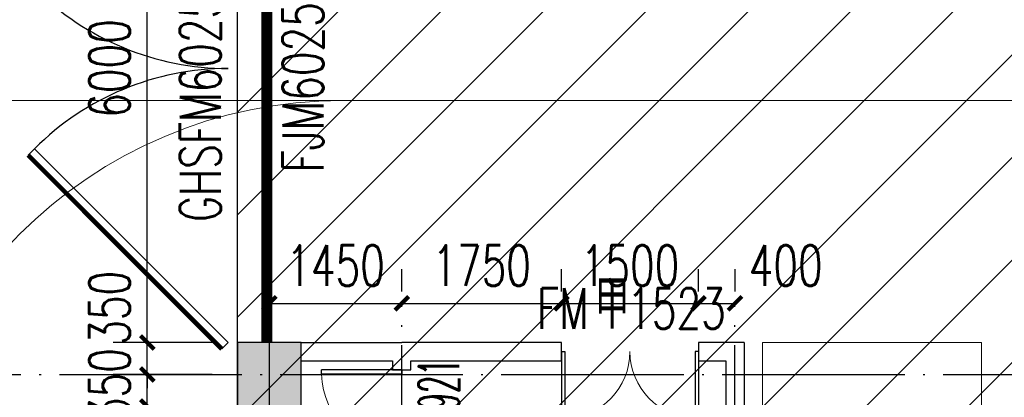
# Model space of a CAD drawing. Extents: x 797781 to 1255204, y 21234 to 1024248.
# Tile 20 of 256: x 893774 to 904559, y 73992 to 78126. Entities that reach past the tile are written whole.
import ezdxf

# ---------------------------------------------------------------- set-up
doc = ezdxf.new("R2010")
doc.units = 0
doc.header["$LTSCALE"] = 1000
doc.header["$MEASUREMENT"] = 0
doc.linetypes.add('230303生产综合楼-平面图_t8$0$DASH', pattern=[0.35, 0.25, -0.1])
doc.linetypes.add('230303生产综合楼-平面图_t8$0$DOTE', pattern=[2.42, 2, -0.2, 0.02, -0.2])
doc.layers.add('230303生产综合楼-平面图_t8$0$A-普通车位', color=252, linetype='Continuous', lineweight=9)
for name, color, linetype in [('230303生产综合楼-平面图_t8$0$A-车位编号', 7, 'Continuous'), ('230303生产综合楼-平面图_t8$0$AX-DK-RFK$0$$7$DOOR_FIRE', 4, 'Continuous'), ('230303生产综合楼-平面图_t8$0$AX-DK-RFK$0$$7$DOOR_FIRE_TEXT', 53, 'Continuous'), ('230303生产综合楼-平面图_t8$0$COLUMN', 40, 'Continuous'), ('230303生产综合楼-平面图_t8$0$DOOR_FIRE', 4, 'Continuous'), ('230303生产综合楼-平面图_t8$0$DOOR_FIRE_TEXT', 7, 'Continuous'), ('230303生产综合楼-平面图_t8$0$DOTE', 1, '230303生产综合楼-平面图_t8$0$DOTE'), ('230303生产综合楼-平面图_t8$0$PUB_DIM', 3, 'Continuous'), ('230303生产综合楼-平面图_t8$0$PUB_HATCH', 8, 'Continuous'), ('230303生产综合楼-平面图_t8$0$WALL', 40, 'Continuous'), ('230303生产综合楼-平面图_t8$0$WINDOW_TEXT', 7, 'Continuous'), ('230303生产综合楼-平面图_t8$0$人防门', 1, 'Continuous'), ('230303生产综合楼-平面图_t8$0$板洞', 6, 'Continuous'), ('PUB_HATCH', 8, 'Continuous')]:
    doc.layers.add(name, color=color, linetype=linetype)
doc.styles.add('230303生产综合楼-平面图_T8$0$_TCH_DIM_T3', font='SIMPLEX', dxfattribs={"width": 0.705882, "bigfont": 'GBCBIG'})
doc.styles.add('230303生产综合楼-平面图_t8$0$_TCH_WINDOW', font='SIMPLEX', dxfattribs={"height": 3.5, "bigfont": 'GBCBIG'})
doc.styles.add('230303生产综合楼-平面图_t8$0$AX-DK-RFK$0$$7$_TCH_WINDOW', font='SIMPLEX.shx', dxfattribs={"width": 0.7, "height": 3.5, "bigfont": 'GBCBIG.shx'})
doc.dimstyles.new('230303生产综合楼-平面图_T8$0$_TCH_ARCH&&150', dxfattribs={"dimtxt": 446.25, "dimasz": 150, "dimexe": 375, "dimexo": 450, "dimgap": 189.375, "dimtad": 1, "dimdec": 0, "dimzin": 0, "dimdsep": 46, "dimtxsty": '230303生产综合楼-平面图_T8$0$_TCH_DIM_T3', "dimblk": '230303生产综合楼-平面图_t8$0$_ArchTick', "dimcen": 0.09, "dimclrt": 7, "dimazin": 2, "dimtfac": 1, "dimtdec": 0, "dimtix": 1, "dimtmove": 2, "dimatfit": 3, "dimfxl": 1, "dimtolj": 1, "dimtzin": 0, "dimarcsym": 0})

# ---------------------------------------------------------------- blocks, each defined once
blk = doc.blocks.new('230303生产综合楼-平面图_t8$0$普通车位')
at = {"layer": '230303生产综合楼-平面图_t8$0$A-普通车位'}
for points in [[(100, -1200), (5400, -1200), (5400, 1200), (100, 1200)], [(950, 750), (950, -750), (1050, -750), (1050, 750)]]:
    blk.add_lwpolyline(points, close=True, dxfattribs=at)
at = {"layer": '230303生产综合楼-平面图_t8$0$A-车位编号'}
blk.add_point((2700, 0), dxfattribs=at)
blk = doc.blocks.new('230303生产综合楼-平面图_t8$0$$DorLib2D$00000213')
at = {"color": 0, "linetype": '230303生产综合楼-平面图_t8$0$DASH', "const_width": 0.02}
blk.add_lwpolyline([(0.5, 0), (-0.5, 0)], dxfattribs=at)
blk = doc.blocks.new('230303生产综合楼-平面图_t8$0$_ArchTick')
at = {"color": 0, "linetype": 'ByBlock', "const_width": 0.3}
blk.add_lwpolyline([(-0.5, -0.5), (0.5, 0.5)], dxfattribs=at)
blk = doc.blocks.new('*D3142')
at = {"layer": '230303生产综合楼-平面图_t8$0$PUB_DIM', "color": 0, "lineweight": -2, "transparency": 16777216}
for p, q in [((896509, 75149), (896509, 75396)), ((897959, 75149), (897959, 75396)), ((896509, 75021), (897959, 75021))]:
    blk.add_line(p, q, dxfattribs=at)
at = {"layer": 'Defpoints', "color": 0, "transparency": 16777216}
for p in [(897959, 75021), (896509, 74699), (897959, 74699)]:
    blk.add_point(p, dxfattribs=at)
at = {"layer": '230303生产综合楼-平面图_t8$0$PUB_DIM', "color": 0, "lineweight": -2, "transparency": 16777216, "xscale": 150, "yscale": 150, "zscale": 150, "rotation": 180}
blk.add_blockref('230303生产综合楼-平面图_t8$0$_ArchTick', (896509, 75021), dxfattribs=at)
at = {"layer": '230303生产综合楼-平面图_t8$0$PUB_DIM', "color": 0, "lineweight": -2, "transparency": 16777216, "xscale": 150, "yscale": 150, "zscale": 150}
blk.add_blockref('230303生产综合楼-平面图_t8$0$_ArchTick', (897959, 75021), dxfattribs=at)
at = {"layer": '230303生产综合楼-平面图_t8$0$PUB_DIM', "color": 7, "transparency": 16777216, "insert": (897234, 75434), "char_height": 446.2, "attachment_point": 5, "style": '230303生产综合楼-平面图_T8$0$_TCH_DIM_T3'}
blk.add_mtext('\\A1;1450', dxfattribs=at)
blk = doc.blocks.new('*D3143')
at = {"layer": '230303生产综合楼-平面图_t8$0$PUB_DIM', "color": 0, "lineweight": -2, "transparency": 16777216}
for p, q in [((897959, 75149), (897959, 75396)), ((899709, 75149), (899709, 75396)), ((897959, 75021), (899709, 75021))]:
    blk.add_line(p, q, dxfattribs=at)
at = {"layer": 'Defpoints', "color": 0, "transparency": 16777216}
for p in [(899709, 75021), (897959, 74699), (899709, 74699)]:
    blk.add_point(p, dxfattribs=at)
at = {"layer": '230303生产综合楼-平面图_t8$0$PUB_DIM', "color": 0, "lineweight": -2, "transparency": 16777216, "xscale": 150, "yscale": 150, "zscale": 150, "rotation": 180}
blk.add_blockref('230303生产综合楼-平面图_t8$0$_ArchTick', (897959, 75021), dxfattribs=at)
at = {"layer": '230303生产综合楼-平面图_t8$0$PUB_DIM', "color": 0, "lineweight": -2, "transparency": 16777216, "xscale": 150, "yscale": 150, "zscale": 150}
blk.add_blockref('230303生产综合楼-平面图_t8$0$_ArchTick', (899709, 75021), dxfattribs=at)
at = {"layer": '230303生产综合楼-平面图_t8$0$PUB_DIM', "color": 7, "transparency": 16777216, "insert": (898834, 75434), "char_height": 446.2, "attachment_point": 5, "style": '230303生产综合楼-平面图_T8$0$_TCH_DIM_T3'}
blk.add_mtext('\\A1;1750', dxfattribs=at)
blk = doc.blocks.new('*D3144')
at = {"layer": '230303生产综合楼-平面图_t8$0$PUB_DIM', "color": 0, "lineweight": -2, "transparency": 16777216}
for p, q in [((899709, 75149), (899709, 75396)), ((901209, 75149), (901209, 75396)), ((899709, 75021), (901209, 75021))]:
    blk.add_line(p, q, dxfattribs=at)
at = {"layer": 'Defpoints', "color": 0, "transparency": 16777216}
for p in [(901209, 75021), (899709, 74699), (901209, 74699)]:
    blk.add_point(p, dxfattribs=at)
at = {"layer": '230303生产综合楼-平面图_t8$0$PUB_DIM', "color": 0, "lineweight": -2, "transparency": 16777216, "xscale": 150, "yscale": 150, "zscale": 150, "rotation": 180}
blk.add_blockref('230303生产综合楼-平面图_t8$0$_ArchTick', (899709, 75021), dxfattribs=at)
at = {"layer": '230303生产综合楼-平面图_t8$0$PUB_DIM', "color": 0, "lineweight": -2, "transparency": 16777216, "xscale": 150, "yscale": 150, "zscale": 150}
blk.add_blockref('230303生产综合楼-平面图_t8$0$_ArchTick', (901209, 75021), dxfattribs=at)
at = {"layer": '230303生产综合楼-平面图_t8$0$PUB_DIM', "color": 7, "transparency": 16777216, "insert": (900459, 75434), "char_height": 446.2, "attachment_point": 5, "style": '230303生产综合楼-平面图_T8$0$_TCH_DIM_T3'}
blk.add_mtext('\\A1;1500', dxfattribs=at)
blk = doc.blocks.new('*D3145')
at = {"layer": '230303生产综合楼-平面图_t8$0$PUB_DIM', "color": 0, "lineweight": -2, "transparency": 16777216}
for p, q in [((901209, 75149), (901209, 75396)), ((901609, 75149), (901609, 75396)), ((901209, 75021), (901609, 75021))]:
    blk.add_line(p, q, dxfattribs=at)
at = {"layer": 'Defpoints', "color": 0, "transparency": 16777216}
for p in [(901609, 75021), (901209, 74699), (901609, 74699)]:
    blk.add_point(p, dxfattribs=at)
at = {"layer": '230303生产综合楼-平面图_t8$0$PUB_DIM', "color": 0, "lineweight": -2, "transparency": 16777216, "xscale": 150, "yscale": 150, "zscale": 150, "rotation": 180}
blk.add_blockref('230303生产综合楼-平面图_t8$0$_ArchTick', (901209, 75021), dxfattribs=at)
at = {"layer": '230303生产综合楼-平面图_t8$0$PUB_DIM', "color": 0, "lineweight": -2, "transparency": 16777216, "xscale": 150, "yscale": 150, "zscale": 150}
blk.add_blockref('230303生产综合楼-平面图_t8$0$_ArchTick', (901609, 75021), dxfattribs=at)
at = {"layer": '230303生产综合楼-平面图_t8$0$PUB_DIM', "color": 7, "transparency": 16777216, "insert": (902164, 75434), "char_height": 446.2, "attachment_point": 5, "style": '230303生产综合楼-平面图_T8$0$_TCH_DIM_T3'}
blk.add_mtext('\\A1;400', dxfattribs=at)
blk = doc.blocks.new('*D3253')
at = {"layer": '230303生产综合楼-平面图_t8$0$PUB_DIM', "color": 0, "lineweight": -2, "transparency": 16777216}
for p, q in [((895172, 74242), (895172, 74392)), ((895884, 74242), (894797, 74242)), ((895172, 73892), (895172, 74242)), ((895884, 73892), (894797, 73892)), ((895172, 73892), (895172, 73742))]:
    blk.add_line(p, q, dxfattribs=at)
at = {"layer": 'Defpoints', "color": 0, "transparency": 16777216}
for p in [(895172, 74242), (896334, 74242), (896334, 73892)]:
    blk.add_point(p, dxfattribs=at)
at = {"layer": '230303生产综合楼-平面图_t8$0$PUB_DIM', "color": 0, "lineweight": -2, "transparency": 16777216, "xscale": 150, "yscale": 150, "zscale": 150}
for p, rotation in [((895172, 74242), 270), ((895172, 73892), 90)]:
    blk.add_blockref('230303生产综合楼-平面图_t8$0$_ArchTick', p, dxfattribs=dict(at, rotation=rotation))
at = {"layer": '230303生产综合楼-平面图_t8$0$PUB_DIM', "color": 7, "transparency": 16777216, "insert": (894759, 74126), "char_height": 446.2, "attachment_point": 5, "rotation": 90, "style": '230303生产综合楼-平面图_T8$0$_TCH_DIM_T3'}
blk.add_mtext('\\A1;350', dxfattribs=at)
blk = doc.blocks.new('*D3254')
at = {"layer": '230303生产综合楼-平面图_t8$0$PUB_DIM', "color": 0, "lineweight": -2, "transparency": 16777216}
for p, q in [((895172, 74592), (895172, 74742)), ((895884, 74592), (894797, 74592)), ((895172, 74242), (895172, 74592)), ((895884, 74242), (894797, 74242)), ((895172, 74242), (895172, 74092))]:
    blk.add_line(p, q, dxfattribs=at)
at = {"layer": 'Defpoints', "color": 0, "transparency": 16777216}
for p in [(895172, 74592), (896334, 74592), (896334, 74242)]:
    blk.add_point(p, dxfattribs=at)
at = {"layer": '230303生产综合楼-平面图_t8$0$PUB_DIM', "color": 0, "lineweight": -2, "transparency": 16777216, "xscale": 150, "yscale": 150, "zscale": 150}
for p, rotation in [((895172, 74592), 270), ((895172, 74242), 90)]:
    blk.add_blockref('230303生产综合楼-平面图_t8$0$_ArchTick', p, dxfattribs=dict(at, rotation=rotation))
at = {"layer": '230303生产综合楼-平面图_t8$0$PUB_DIM', "color": 7, "transparency": 16777216, "insert": (894759, 74973), "char_height": 446.2, "attachment_point": 5, "rotation": 90, "style": '230303生产综合楼-平面图_T8$0$_TCH_DIM_T3'}
blk.add_mtext('\\A1;350', dxfattribs=at)
blk = doc.blocks.new('*D3255')
at = {"layer": '230303生产综合楼-平面图_t8$0$PUB_DIM', "color": 0, "lineweight": -2, "transparency": 16777216}
for p, q in [((895884, 80592), (894797, 80592)), ((895172, 74592), (895172, 80592)), ((895884, 74592), (894797, 74592))]:
    blk.add_line(p, q, dxfattribs=at)
at = {"layer": 'Defpoints', "color": 0, "transparency": 16777216}
for p in [(895172, 80592), (896334, 80592), (896334, 74592)]:
    blk.add_point(p, dxfattribs=at)
at = {"layer": '230303生产综合楼-平面图_t8$0$PUB_DIM', "color": 0, "lineweight": -2, "transparency": 16777216, "xscale": 150, "yscale": 150, "zscale": 150}
for p, rotation in [((895172, 80592), 90), ((895172, 74592), 270)]:
    blk.add_blockref('230303生产综合楼-平面图_t8$0$_ArchTick', p, dxfattribs=dict(at, rotation=rotation))
at = {"layer": '230303生产综合楼-平面图_t8$0$PUB_DIM', "color": 7, "transparency": 16777216, "insert": (894759, 77592), "char_height": 446.2, "attachment_point": 5, "rotation": 90, "style": '230303生产综合楼-平面图_T8$0$_TCH_DIM_T3'}
blk.add_mtext('\\A1;6000', dxfattribs=at)
blk = doc.blocks.new('230303生产综合楼-平面图_t8$0$$DorLib2D$00000002')
for p, q in [((-0.5, 0), (-0.5, 0.4875)), ((-0.475, 0.4875), (-0.5, 0.4875)), ((-0.475, 0), (-0.475, 0.4875)), ((0.475, 0), (0.475, 0.4875)), ((0.475, 0.4875), (0.5, 0.4875)), ((0.5, 0), (0.5, 0.4875)), ((-0.5, 0), (-0.475, 0)), ((0.5, 0), (0.475, 0))]:
    blk.add_line(p, q)
at = {"lineweight": 13}
for centre, start, end in [((-0.4875, 0), 0, 88.53072), ((0.4875, 0), 91.46928, 180)]:
    blk.add_arc(centre, 0.4875, start, end, dxfattribs=at)
blk = doc.blocks.new('230303生产综合楼-平面图_t8$0$AX-DK-RFK$0$$7$$TCHSYS$DOOR2D')
for p, q in [((0.45, 0.975), (0.5, 0.975)), ((0.45, 0), (0.45, 0.975)), ((0.5, 0), (0.5, 0.975)), ((0.5, 0), (0.45, 0))]:
    blk.add_line(p, q)
at = {"lineweight": 13}
blk.add_arc((0.475, 0), 0.975, 91.4693, 180, dxfattribs=at)
blk = doc.blocks.new('230303生产综合楼-平面图_t8$0$$DorLib2D$00000091')
for p, q in [((-0.1464, 0.3952), (-0.1582, 0.407)), ((0.1464, 0.3952), (0.1582, 0.407)), ((-0.5, 0.0417), (-0.1464, 0.3952)), ((0.5, 0.0417), (0.1464, 0.3952)), ((-0.5, 0.0417), (-0.5118, 0.0535)), ((0.5, 0.0417), (0.5118, 0.0535))]:
    blk.add_line(p, q)
at = {"const_width": 0.00833}
for points in [[(-0.5118, 0.0535), (-0.1582, 0.407)], [(0.5118, 0.0535), (0.1582, 0.407)]]:
    blk.add_lwpolyline(points, dxfattribs=at)
for centre, start, end in [((-0.5, 0.0417), 0, 45), ((0.5, 0.0417), 135, 180)]:
    blk.add_arc(centre, 0.5, start, end)
blk = doc.blocks.new('_FZH')
blk.add_lwpolyline([(-0.5, -0.5), (0.5, -0.5), (0.5, 0.5), (-0.5, 0.5)], close=True)
at = {"layer": 'PUB_HATCH'}
blk.add_solid([(-0.5, -0.5), (0.5, -0.5), (-0.5, 0.5), (0.5, 0.5)], dxfattribs=at)

msp = doc.modelspace()

# ---------------------------------------------------------------- hatches: boundary and pattern name
at = {"layer": '230303生产综合楼-平面图_t8$0$PUB_HATCH'}
h = msp.add_hatch(dxfattribs=at)
h.set_pattern_fill('ANSI31', color=256, scale=500)
h.set_pattern_definition([(45, (742304.1, -46432.5), (-561.266, 561.266), [])])
h.paths.add_polyline_path([(930109.1, 68893.4), (930108.6, 82492.3), (938508.6, 82492.3), (938508.2, 85667.3), (943409, 85667.3), (943409.3, 93092.3), (943762.1, 93092.3), (943758.6, 95392.3), (943508.6, 95392.3), (943508.6, 101792.3), (951058.6, 101792.3), (951058.6, 104092.3), (952808.6, 104092.3), (952808.6, 105392.3), (952708.2, 105392.3), (952709, 111192.3), (938408.6, 111192.3), (938408.6, 112942.3), (934909, 112942.3), (934909, 113292.3), (935009, 113392.3), (935009, 113792.3), (932409, 113792.3), (932409, 113392.3), (932509, 113292.3), (932509, 112992.3), (930408.6, 112992.3), (930408.6, 111192.3), (913308.6, 111192.3), (913308.6, 119592.3), (899708.6, 119592.3), (899708.6, 116092.3), (899708.6, 114673.2), (899708.6, 111192.3), (895158.6, 111192.3), (895158.6, 96992.3), (899608.6, 96992.3), (899608.6, 98042.3), (902558.6, 98042.3), (902558.6, 96992.3), (904808.6, 96992.3), (904808.2, 86592.3), (896359, 86592.3), (896156.1, 86592.3), (896158.6, 81292.3), (896158.6, 73892.3), (896158.6, 70892.3), (896358.6, 70892.3), (897858.6, 70892.3), (897858.6, 70042.3), (900108.6, 70042.3), (900108.6, 68892.3)])
h.paths.add_polyline_path([(930105.6, 68892.3), (955656.4, 68892.3), (955656.4, 72492.3), (963356.4, 72492.3), (963356.4, 68892.3), (986709.3, 68892.3), (986709.3, 70442.3), (987458.6, 70442.3), (987458.6, 70892.3), (989258.6, 70892.3), (989256.4, 88842.3), (986008.6, 88842.3), (986008.6, 90692.3), (982958.6, 90692.3), (982958.6, 94955.7), (980858.6, 94955.7), (980858.6, 99042.3), (985808.6, 99042.3), (985808.6, 96992.3), (989256.4, 96992.3), (989256.4, 109542.3), (987108.6, 109542.3), (987108.6, 109842.3), (986208.6, 109842.3), (986208.6, 111192.3), (963706.4, 111192.3), (963706.4, 119592.3), (955308.6, 119592.3), (955304.2, 111192.3), (952709, 111192.7), (952709, 105392.3), (955356.4, 105392.3), (955357.5, 98892.3), (952859.7, 98892.3), (952858.6, 95342.3), (952858.6, 94880.1), (952858.6, 93092.3), (943407.1, 93092.3), (943407.1, 85667.3), (938508.6, 85667.3), (938508.6, 82492.3), (930107.1, 82492.3)])

# ---------------------------------------------------------------- linework, layer by layer
at = {"layer": '230303生产综合楼-平面图_t8$0$A-普通车位'}
msp.add_line((913433.6, 77242.3), (884258.6, 77242.3), dxfattribs=at)
msp.add_arc((897308.6, 72242.3), 5000, 90, 180, dxfattribs=at)
at = {"layer": '230303生产综合楼-平面图_t8$0$DOTE'}
for p, q in [((896508.6, 68317.3), (896508.6, 119117.3)), ((897958.6, 70142.3), (897958.6, 75021.2)), ((901608.6, 70142.3), (901608.6, 75021.2)), ((870008.6, 74242.3), (989908.6, 74242.3))]:
    msp.add_line(p, q, dxfattribs=at)
at = {"layer": '230303生产综合楼-平面图_t8$0$WALL'}
for p, q in [((896858.6, 74592.3), (897958.6, 74592.3)), ((899708.6, 74592.3), (897958.6, 74592.3)), ((899708.6, 74392.3), (899708.6, 74592.3)), ((901508.6, 74592.3), (901208.6, 74592.3)), ((901208.6, 74592.3), (901208.6, 74392.3)), ((901508.6, 74592.3), (901508.6, 74592.3)), ((901708.6, 74592.3), (901508.6, 74592.3)), ((901708.6, 74592.3), (901708.6, 74492.3)), ((901708.6, 74492.3), (901708.6, 69242.3)), ((896858.6, 74392.3), (897858.6, 74392.3)), ((897858.6, 74392.3), (897858.6, 74292.3)), ((898058.6, 74392.3), (899708.6, 74392.3)), ((898058.6, 74292.3), (898058.6, 74392.3)), ((901208.6, 74392.3), (901508.6, 74392.3)), ((901508.6, 74392.3), (901508.6, 69242.3)), ((897858.6, 74292.3), (898058.6, 74292.3))]:
    msp.add_line(p, q, dxfattribs=at)
at = {"layer": '230303生产综合楼-平面图_t8$0$板洞', "color": 5}
msp.add_lwpolyline([(959706.1, 60867.3), (896906.1, 60867.3), (896906.1, 68892.3), (900108.6, 68892.3), (900108.6, 70042.3), (897858.6, 70042.3), (897858.6, 70892.3), (896158.6, 70892.3), (896158.6, 73892.3), (896158.6, 73892.3), (896158.6, 81292.3), (896158.6, 86592.3), (896358.6, 86592.3), (904808.2, 86592), (904808.6, 96992.3), (902558.6, 96992.3), (902558.6, 98042.3), (899608.6, 98042.3), (899608.6, 96992.3), (895158.6, 96992.3), (895158.6, 111192.3), (870658.6, 111192.3)], dxfattribs=at)

# ---------------------------------------------------------------- block references
at = {"layer": '230303生产综合楼-平面图_t8$0$A-普通车位', "xscale": -1, "rotation": 270}
msp.add_blockref('230303生产综合楼-平面图_t8$0$普通车位', (903108.6, 69192.3), dxfattribs=at)
at = {"layer": '230303生产综合楼-平面图_t8$0$AX-DK-RFK$0$$7$DOOR_FIRE', "xscale": -900, "yscale": -900, "zscale": 200, "rotation": 270.0000334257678}
msp.add_blockref('230303生产综合楼-平面图_t8$0$AX-DK-RFK$0$$7$$TCHSYS$DOOR2D', (897958.6, 73842.3), dxfattribs=at)
at = {"layer": '230303生产综合楼-平面图_t8$0$COLUMN', "xscale": 700, "yscale": 700, "zscale": 700}
msp.add_blockref('_FZH', (896508.6, 74242.3), dxfattribs=at)
at = {"layer": '230303生产综合楼-平面图_t8$0$DOOR_FIRE', "color": 2}
ref = msp.add_blockref('230303生产综合楼-平面图_t8$0$$DorLib2D$00000213', (896482.7, 77592.3), dxfattribs=dict(at, xscale=6000.000210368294, yscale=6000.000210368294, zscale=100, rotation=270.0007938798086))
ref.add_attrib('A', 'FJM6025', (897100.7, 76454.5), dxfattribs={"layer": '230303生产综合楼-平面图_t8$0$DOOR_FIRE_TEXT', "color": 2, "ltscale": 2, "height": 446.25, "rotation": 90.00079, "style": '230303生产综合楼-平面图_t8$0$_TCH_WINDOW', "width": 0.705882})
at = {"layer": '230303生产综合楼-平面图_t8$0$DOOR_FIRE', "color": 2, "xscale": 1500, "yscale": -1500, "zscale": 200, "rotation": 359.9999999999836}
msp.add_blockref('230303生产综合楼-平面图_t8$0$$DorLib2D$00000002', (900458.6, 74492.3), dxfattribs=at)
at = {"layer": '230303生产综合楼-平面图_t8$0$人防门', "linetype": 'Continuous'}
ref = msp.add_blockref('230303生产综合楼-平面图_t8$0$$DorLib2D$00000091', (896308.6, 77592.3), dxfattribs=dict(at, xscale=6000, yscale=6000, zscale=300, rotation=89.99996439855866))
ref.add_attrib('A', 'GHSFM6025(6)', (895975.8, 75913), dxfattribs={"layer": '230303生产综合楼-平面图_t8$0$WINDOW_TEXT', "linetype": 'Continuous', "ltscale": 2, "height": 446.25, "rotation": 89.99996, "style": '230303生产综合楼-平面图_t8$0$_TCH_WINDOW', "width": 0.705882})

# ---------------------------------------------------------------- texts
at = {"layer": '230303生产综合楼-平面图_t8$0$AX-DK-RFK$0$$7$DOOR_FIRE_TEXT', "style": '230303生产综合楼-平面图_t8$0$AX-DK-RFK$0$$7$_TCH_WINDOW', "width": 0.494118}
msp.add_text('0921', height=446.25, rotation=90.00003, dxfattribs=at).set_placement((898588.8, 73660.9))
at = {"layer": '230303生产综合楼-平面图_t8$0$DOOR_FIRE_TEXT', "color": 2, "style": '230303生产综合楼-平面图_t8$0$_TCH_WINDOW'}
msp.add_text('甲', height=536.2, dxfattribs=at).set_placement((900069.9, 74742.3))
at = {"layer": '230303生产综合楼-平面图_t8$0$DOOR_FIRE_TEXT', "color": 2, "style": '230303生产综合楼-平面图_t8$0$_TCH_WINDOW', "width": 0.705882}
for s, p in [('FM', (899439.9, 74742.3)), ('1523', (900427.3, 74742.3))]:
    msp.add_text(s, height=446.25, dxfattribs=at).set_placement(p)

# ---------------------------------------------------------------- dimensions: what is measured, and where the dimension line sits
at = {"layer": '230303生产综合楼-平面图_t8$0$PUB_DIM'}
for p1, p2, distance, picture, middle in [((896333.9, 74592.3), (896333.9, 80592.3), 1162.1, '*D3255', (894759.4, 77592.3)), ((896508.6, 74699), (897958.6, 74699), 322.3, '*D3142', (897233.6, 75433.7)), ((897958.6, 74699), (899708.6, 74699), 322.3, '*D3143', (898833.6, 75433.7)), ((899708.6, 74699), (901208.6, 74699), 322.3, '*D3144', (900458.6, 75433.7))]:
    dim = msp.add_aligned_dim(p1=p1, p2=p2, distance=distance, dimstyle='230303生产综合楼-平面图_T8$0$_TCH_ARCH&&150', dxfattribs=at)
    dim.commit()
    dim.dimension.update_dxf_attribs({"geometry": picture, "text_midpoint": middle})
for base, p1, p2, angle, picture, middle in [((901608.6, 75021.2), (901208.6, 74699), (901608.6, 74699), 0, '*D3145', (902163.6, 75433.7)), ((895171.9, 74592.3), (896333.9, 74242.3), (896333.9, 74592.3), 90, '*D3254', (894759.4, 74972.6)), ((895171.9, 74242.3), (896333.9, 73892.3), (896333.9, 74242.3), 90, '*D3253', (894759.4, 74126.4))]:
    dim = msp.add_linear_dim(base=base, p1=p1, p2=p2, angle=angle, dimstyle='230303生产综合楼-平面图_T8$0$_TCH_ARCH&&150', dxfattribs=at)
    dim.commit()
    dim.dimension.update_dxf_attribs({"geometry": picture, "text_midpoint": middle, "dimtype": 161})

doc.saveas('drawing.dxf')
